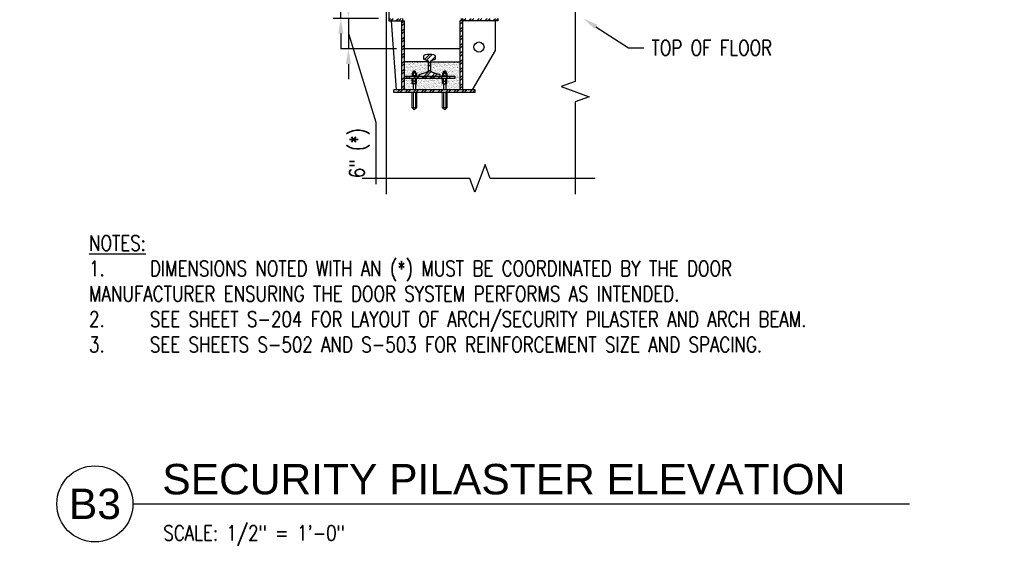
# Model space of a CAD drawing. Header units: inches. Extents: x 25 to 2716, y 8 to 507.
# Tile 5 of 14: x 1373 to 1567, y 204 to 307. Entities that reach past the tile are written whole.
import ezdxf
from ezdxf import colors
from ezdxf.entities.mleader import LeaderData, LeaderLine
from ezdxf.enums import TextEntityAlignment as Align
from ezdxf.math import Vec2, Vec3

# ---------------------------------------------------------------- set-up
doc = ezdxf.new("R2010")
doc.units = ezdxf.units.IN
doc.header["$LTSCALE"] = 0.5
doc.header["$MEASUREMENT"] = 0
doc.layers.get('DEFPOINTS').update_dxf_attribs({"color": 140})
for name, color, linetype in [('S-ANNO-DIMS', 1, 'Continuous'), ('S-ANNO-TEXT', 2, 'Continuous'), ('S-ANNO-TITL', 2, 'Continuous'), ('S-DETL-MEDM', 3, 'Continuous'), ('S-DETL-PATT', 1, 'Continuous'), ('S-DETL-XLIT', 1, 'Continuous')]:
    doc.layers.add(name, color=color, linetype=linetype)
doc.styles.add('Annotative', font='romans.shx', dxfattribs={"width": 0.8, "height": 0.125})
doc.styles.add('Arial', font='romans.shx', dxfattribs={"width": 0.8})
doc.styles.add('Title', font='swiss.ttf')
doc.dimstyles.new('Annotative', dxfattribs={"dimtxt": 0.125, "dimasz": 0.09375, "dimexe": 0.0625, "dimexo": 0.0625, "dimgap": 0.039062, "dimtad": 1, "dimdec": 4, "dimzin": 3, "dimdsep": 46, "dimlunit": 4, "dimtxsty": 'Annotative', "dimcen": 0.09, "dimclrd": 1, "dimclre": 1, "dimclrt": 2, "dimadec": 0, "dimazin": 0, "dimtfac": 1, "dimtdec": 4, "dimtmove": 1, "dimatfit": 0, "dimfxl": 1, "dimfrac": 2, "dimtolj": 1, "dimtzin": 0, "dimlwd": 25, "dimlwe": 25, "dimarcsym": 0})
pattern_1 = [(45, (56.9893, 11.0078), (-0.7954951, 0.7954951), []), (45, (57.5196, 11.0078), (-0.7954951, 0.7954951), [])]

# ---------------------------------------------------------------- blocks, each defined once
blk = doc.blocks.new('*D28')
at = {"layer": 'DEFPOINTS', "color": 0, "transparency": 16777216}
for p in [(1436.34, 322.63), (1449.56, 322.63), (1445.28, 307.63)]:
    blk.add_point(p, dxfattribs=at)
at = {"layer": 'S-ANNO-DIMS', "color": 1, "lineweight": 25, "transparency": 16777216}
for p, q in [((1441.32, 339.11), (1441.32, 357.56)), ((1436.34, 315.13), (1441.32, 339.11)), ((1436.34, 325.63), (1436.34, 328.63)), ((1448.06, 322.63), (1434.84, 322.63)), ((1436.34, 307.63), (1436.34, 322.63)), ((1436.34, 307.63), (1436.34, 322.63)), ((1443.78, 307.63), (1434.84, 307.63)), ((1436.34, 304.63), (1436.34, 301.63))]:
    blk.add_line(p, q, dxfattribs=at)
at = {"layer": 'S-ANNO-DIMS', "color": 1, "transparency": 16777216}
for points in [[(1435.84, 325.63), (1436.84, 325.63), (1436.34, 322.63)], [(1435.84, 304.63), (1436.84, 304.63), (1436.34, 307.63)]]:
    blk.add_solid(points, dxfattribs=at)
at = {"layer": 'S-ANNO-DIMS', "color": 2, "transparency": 16777216, "insert": (1438.09, 348.33), "char_height": 3, "attachment_point": 5, "rotation": 90, "style": 'Annotative'}
blk.add_mtext('\\A1;1\'-3" (*)', dxfattribs=at)
blk = doc.blocks.new('*D29')
at = {"layer": 'DEFPOINTS', "color": 0, "transparency": 16777216}
for p in [(1445.28, 307.63), (1437.84, 301.63), (1448.81, 301.63)]:
    blk.add_point(p, dxfattribs=at)
at = {"layer": 'S-ANNO-DIMS', "color": 1, "lineweight": 25, "transparency": 16777216}
for p, q in [((1437.84, 310.63), (1437.84, 313.63)), ((1443.78, 307.63), (1436.34, 307.63)), ((1437.84, 307.63), (1437.84, 301.63)), ((1437.84, 307.63), (1437.84, 301.63)), ((1437.84, 304.63), (1443.25, 287.2)), ((1447.31, 301.63), (1436.34, 301.63)), ((1437.84, 298.63), (1437.84, 295.63)), ((1443.25, 287.2), (1443.25, 274.93))]:
    blk.add_line(p, q, dxfattribs=at)
at = {"layer": 'S-ANNO-DIMS', "color": 1, "transparency": 16777216}
for points in [[(1437.34, 310.63), (1438.34, 310.63), (1437.84, 307.63)], [(1437.34, 298.63), (1438.34, 298.63), (1437.84, 301.63)]]:
    blk.add_solid(points, dxfattribs=at)
at = {"layer": 'S-ANNO-DIMS', "color": 2, "transparency": 16777216, "insert": (1440.02, 281.07), "char_height": 3, "attachment_point": 5, "rotation": 90, "style": 'Annotative'}
blk.add_mtext('\\A1;6" (*)', dxfattribs=at)
blk = doc.blocks.new('*U64')
blk.add_line((0, 0), (6.3749, 0))
blk.add_circle((-0.3126, 0), 0.3126)
at = {"style": 'Title'}
for tag, p, height in [('TITLE1', (0.2408, 0.3775), 0.25), ('SCALE', (0.25, -0.1768), 0.0984)]:
    blk.add_attdef(tag, p, '', height=height, dxfattribs=at)
blk.add_attdef('TITLE2', text='', height=0.25, dxfattribs=at).set_placement((0.2408, 0.3281), align=Align.TOP_LEFT)
blk.add_attdef('NUMBER', text='', height=0.25, dxfattribs=at).set_placement((-0.3126, 0), align=Align.MIDDLE_CENTER)

msp = doc.modelspace()

# ---------------------------------------------------------------- hatches: boundary and pattern name
at = {"layer": 'S-DETL-PATT'}
h = msp.add_hatch(dxfattribs=at)
h.set_pattern_fill('ANSI32', color=8, scale=3)
h.set_pattern_definition([(45, (56.4893, 11.0078), (-0.7954951, 0.7954951), []), (45, (57.0196, 11.0078), (-0.7954951, 0.7954951), [])])
h.paths.add_polyline_path([(1460.06327, 307.62539), (1467.31327, 307.62539), (1467.31327, 307.12539), (1460.06327, 307.12539)])
h.paths.add_polyline_path([(1459.81327, 307.12539), (1460.31327, 307.12539), (1460.31327, 306.37117), (1459.81327, 306.37117)])
h.paths.add_polyline_path([(1459.81327, 306.37117), (1460.31327, 306.37117), (1460.31327, 298.15248), (1459.81327, 298.25862)])
h.paths.add_polyline_path([(1459.81327, 298.25862), (1460.31327, 298.15248), (1460.31327, 293.53318), (1459.81327, 293.53318)])
h.paths.add_polyline_path([(1446.81327, 293.53318), (1461.61421, 293.53318), (1462.80368, 293.03318), (1446.81327, 293.03318)])
h.paths.add_polyline_path([(1461.61421, 293.53318), (1462.81327, 293.53318), (1462.81327, 293.03318), (1462.80368, 293.03318)])
h.paths.add_polyline_path([(1448.31327, 295.92841), (1448.81327, 296.00083), (1448.81327, 293.53318), (1448.31327, 293.53318)])
h.paths.add_polyline_path([(1448.31327, 301.39237), (1448.81327, 301.5027), (1448.81327, 296.00083), (1448.31327, 295.92841)])
h.paths.add_polyline_path([(1448.31327, 307.12539), (1448.81327, 307.12539), (1448.81327, 301.5027), (1448.31327, 301.39237)])
h.paths.add_polyline_path([(1445.81327, 307.62539), (1448.56327, 307.62539), (1448.56127, 307.12539), (1445.81327, 307.12539)])
h = msp.add_hatch(dxfattribs=at)
h.set_pattern_fill('AR-SAND', color=8, scale=0.25)
h.set_pattern_definition([(37.5, (56.4893, 11.00783), (-0.01574834, 0.48170594), [0, -0.38, 0, -0.425, 0, -0.40625]), (7.5, (56.4893, 11.0078), (0.44244418, 0.70553652), [0, -0.205, 0, -0.3425, 0, -0.13125]), (327.5, (56.1818, 11.00783), (0.77853547, 0.00141476), [0, -0.125, 0, -0.45, 0, -0.5875]), (317.5, (56.1818, 11.0078), (0.75153165, 0.2194189), [0, -0.0625, 0, -0.295, 0, -0.3375])])
h.paths.add_polyline_path([(1454.06327, 299.09648), (1459.81327, 299.09648), (1459.81327, 293.53318), (1457.06327, 293.53318), (1457.06327, 294.75146), (1457.14452, 294.75146, 0.262475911), (1457.23827, 294.80432), (1457.23827, 295.1986, 0.236175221), (1457.15535, 295.25092), (1457.14452, 295.25092, 0.262475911), (1457.23827, 295.30378), (1457.23827, 295.69807, 0.236175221), (1457.15535, 295.75039), (1458.81327, 295.75039), (1458.81327, 296.25039), (1457.31327, 296.25039), (1457.31327, 296.31289), (1457.14452, 296.31289, 0.262475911), (1457.23827, 296.36574), (1457.23827, 296.76003, 0.262475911), (1457.14452, 296.81289), (1457.06327, 296.81289), (1457.06327, 297.12175, -0.214588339), (1456.97834, 297.20882, 0.314969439), (1456.91963, 297.24987), (1456.70691, 297.24987, 0.314969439), (1456.6482, 297.20882, -0.214588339), (1456.56327, 297.12175), (1456.56327, 296.81289), (1456.48202, 296.81289, 0.262475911), (1456.38827, 296.76003), (1456.38827, 296.36574, 0.262475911), (1456.48202, 296.31289), (1456.31327, 296.31289), (1456.31327, 296.25039), (1455.87577, 296.25039, 0.414213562), (1455.93827, 296.31289), (1455.93827, 296.45362, 0.332706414), (1455.89341, 296.51358), (1454.42219, 296.94629, -0.332706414), (1454.06327, 297.42598)])
h.paths.add_polyline_path([(1451.06327, 294.75146), (1451.14452, 294.75146, 0.262475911), (1451.23827, 294.80432), (1451.23827, 295.1986, 0.236175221), (1451.15535, 295.25092), (1451.14452, 295.25092, 0.262475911), (1451.23827, 295.30378), (1451.23827, 295.69807, 0.236175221), (1451.15535, 295.75039), (1456.49285, 295.75039, 0.289120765), (1456.38827, 295.69807), (1456.38827, 295.30378, 0.243848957), (1456.47435, 295.25119, 0.243848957), (1456.38827, 295.1986), (1456.38827, 294.80432, 0.262475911), (1456.48202, 294.75146), (1456.56327, 294.75146), (1456.56327, 293.53318), (1451.06327, 293.53318)])
h.paths.add_polyline_path([(1448.81327, 295.75039), (1450.49285, 295.75039, 0.289120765), (1450.38827, 295.69807), (1450.38827, 295.30378, 0.243848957), (1450.47435, 295.25119, 0.243848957), (1450.38827, 295.1986), (1450.38827, 294.80432, 0.262475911), (1450.48202, 294.75146), (1450.56327, 294.75146), (1450.56327, 293.53318), (1448.81327, 293.53318)])
h.paths.add_polyline_path([(1448.81327, 299.09648), (1453.56327, 299.09648), (1453.56327, 297.42598, -0.332706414), (1453.20435, 296.94629), (1451.73313, 296.51358, 0.332706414), (1451.68827, 296.45362), (1451.68827, 296.31289, 0.414213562), (1451.75077, 296.25039), (1451.31327, 296.25039), (1451.31327, 296.31289), (1451.14452, 296.31289, 0.262475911), (1451.23827, 296.36574), (1451.23827, 296.76003, 0.262475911), (1451.14452, 296.81289), (1451.06327, 296.81289), (1451.06327, 297.12175, -0.214588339), (1450.97834, 297.20882, 0.314969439), (1450.91963, 297.24987), (1450.70691, 297.24987, 0.314969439), (1450.6482, 297.20882, -0.214588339), (1450.56327, 297.12175), (1450.56327, 296.81289), (1450.48202, 296.81289, 0.262475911), (1450.38827, 296.76003), (1450.38827, 296.36574, 0.262475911), (1450.48202, 296.31289), (1450.31327, 296.31289), (1450.31327, 296.25039), (1448.81327, 296.25039)])
h = msp.add_hatch(dxfattribs=at)
h.set_pattern_fill('ANSI32', color=8, scale=3)
h.set_pattern_definition(pattern_1)
h.paths.add_polyline_path([(1452.67539, 299.61494), (1453.40448, 299.32925, -0.308606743), (1453.56327, 299.09648), (1453.56327, 297.42598, -0.332706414), (1453.20435, 296.94629), (1451.73313, 296.51358, 0.332706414), (1451.68827, 296.45362), (1451.68827, 296.31289, 0.414213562), (1451.75077, 296.25039), (1455.87577, 296.25039, 0.414213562), (1455.93827, 296.31289), (1455.93827, 296.45362, 0.332706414), (1455.89341, 296.51358), (1454.42219, 296.94629, -0.332706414), (1454.06327, 297.42598), (1454.06327, 299.09648, -0.308606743), (1454.22206, 299.32925), (1454.95115, 299.61494, 0.35466541), (1455.00077, 299.6761), (1455.00077, 300.09063, 0.391902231), (1454.65453, 300.46452), (1454.30315, 300.49155, 0.01919533), (1454.07306, 300.50039), (1453.55348, 300.50039, 0.01919533), (1453.3234, 300.49155), (1452.97201, 300.46452, 0.391902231), (1452.62577, 300.09063), (1452.62577, 299.6761, 0.35466541)])
h = msp.add_hatch(dxfattribs=at)
h.set_pattern_fill('ANSI32', color=8, scale=3)
h.set_pattern_definition(pattern_1)
h.paths.add_polyline_path([(1458.81327, 295.75039), (1448.81327, 295.75039), (1448.81327, 296.25039), (1458.81327, 296.25039)])

# ---------------------------------------------------------------- linework, layer by layer
at = {"layer": 'S-ANNO-TEXT'}
for points in [[(1445.27954, 481.31651), (1445.27954, 389.52357), (1442.53206, 388.52357), (1448.02701, 386.52357), (1445.27954, 385.52357), (1445.27954, 272.9506)], [(1482.51154, 312.64189), (1482.51154, 295.18414), (1479.76406, 294.18414), (1485.25902, 292.18414), (1482.51154, 291.18414), (1482.51154, 272.9506)], [(1486.47336, 276.08979), (1465.77037, 276.08979), (1464.77037, 278.83726), (1462.77037, 273.34231), (1461.77037, 276.08979), (1440.56999, 276.08979)]]:
    msp.add_lwpolyline(points, dxfattribs=at)
at = {"layer": 'S-DETL-MEDM'}
for p, q in [((1445.81327, 385.71783), (1445.81327, 307.12539)), ((1445.81327, 307.12539), (1448.81327, 307.12539)), ((1447.31327, 293.53318), (1446.32238, 307.12539)), ((1448.31327, 307.12539), (1448.31327, 293.53318)), ((1448.56327, 307.12539), (1448.56327, 307.62539)), ((1448.81327, 307.12539), (1448.81327, 293.53318)), ((1459.81327, 307.12539), (1459.81327, 293.53318)), ((1467.31327, 307.12539), (1459.81327, 307.12539)), ((1460.06327, 307.62539), (1460.06327, 307.12539)), ((1460.31327, 307.12539), (1460.31327, 293.53318)), ((1466.81327, 301.32741), (1466.81327, 307.12539)), ((1467.31327, 307.12539), (1467.31327, 307.62539)), ((1459.81327, 301.62539), (1448.81327, 301.62539)), ((1462.31327, 293.53318), (1466.81327, 301.32741)), ((1453.56327, 299.09648), (1448.81327, 299.09648)), ((1454.06327, 299.09648), (1459.81327, 299.09648)), ((1451.06327, 297.12175), (1450.56327, 297.12175)), ((1450.56327, 296.81289), (1450.56327, 297.12175)), ((1450.91963, 297.24987), (1450.70691, 297.24987)), ((1451.06327, 296.81289), (1451.06327, 297.12175)), ((1456.56327, 297.12175), (1457.06327, 297.12175)), ((1456.56327, 296.81289), (1456.56327, 297.12175)), ((1456.70691, 297.24987), (1456.91963, 297.24987)), ((1457.06327, 296.81289), (1457.06327, 297.12175)), ((1450.31327, 296.31289), (1450.31327, 296.25039)), ((1451.31327, 296.31289), (1450.31327, 296.31289)), ((1450.38827, 296.76003), (1450.38827, 296.36574)), ((1450.38827, 295.30378), (1450.38827, 295.69807)), ((1450.38827, 294.80432), (1450.38827, 295.1986)), ((1451.14452, 296.81289), (1450.48202, 296.81289)), ((1451.14452, 295.25092), (1450.48202, 295.25092)), ((1450.57577, 296.76003), (1450.57577, 296.36574)), ((1450.57577, 295.30378), (1450.57577, 295.69807)), ((1450.57577, 294.80432), (1450.57577, 295.1986)), ((1451.05077, 296.76003), (1451.05077, 296.36574)), ((1451.05077, 295.30378), (1451.05077, 295.69807)), ((1451.05077, 294.80432), (1451.05077, 295.1986)), ((1451.23827, 296.76003), (1451.23827, 296.36574)), ((1451.23827, 295.30378), (1451.23827, 295.69807)), ((1451.23827, 294.80432), (1451.23827, 295.1986)), ((1451.31327, 296.31289), (1451.31327, 296.25039)), ((1456.31327, 296.31289), (1456.31327, 296.25039)), ((1456.31327, 296.31289), (1457.31327, 296.31289)), ((1456.38827, 296.76003), (1456.38827, 296.36574)), ((1456.38827, 295.30378), (1456.38827, 295.69807)), ((1456.38827, 294.80432), (1456.38827, 295.1986)), ((1456.48202, 296.81289), (1457.14452, 296.81289)), ((1456.48202, 295.25092), (1457.14452, 295.25092)), ((1456.57577, 296.76003), (1456.57577, 296.36574)), ((1456.57577, 295.30378), (1456.57577, 295.69807)), ((1456.57577, 294.80432), (1456.57577, 295.1986)), ((1457.05077, 296.76003), (1457.05077, 296.36574)), ((1457.05077, 295.30378), (1457.05077, 295.69807)), ((1457.05077, 294.80432), (1457.05077, 295.1986)), ((1457.23827, 296.76003), (1457.23827, 296.36574)), ((1457.23827, 295.30378), (1457.23827, 295.69807)), ((1457.23827, 294.80432), (1457.23827, 295.1986)), ((1457.31327, 296.31289), (1457.31327, 296.25039)), ((1462.81327, 293.53318), (1446.81327, 293.53318)), ((1446.81327, 293.03318), (1446.81327, 293.53318)), ((1462.81327, 293.03318), (1446.81327, 293.03318)), ((1451.14452, 294.75146), (1450.48202, 294.75146)), ((1450.56327, 294.75146), (1450.56327, 293.53318)), ((1450.56327, 293.03318), (1450.56327, 290.07999)), ((1451.06327, 294.75146), (1451.06327, 293.53318)), ((1451.06327, 293.03318), (1451.06327, 290.07999)), ((1456.48202, 294.75146), (1457.14452, 294.75146)), ((1456.56327, 294.75146), (1456.56327, 293.53318)), ((1456.56327, 293.03318), (1456.56327, 290.07999)), ((1457.06327, 294.75146), (1457.06327, 293.53318)), ((1457.06327, 293.03318), (1457.06327, 290.07999)), ((1462.81327, 293.03318), (1462.81327, 293.53318)), ((1450.56327, 290.07999), (1451.06327, 290.07999)), ((1456.56327, 290.07999), (1457.06327, 290.07999))]:
    msp.add_line(p, q, dxfattribs=at)
msp.add_lwpolyline([(1455.87577, 296.25039, 0.414213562), (1455.93827, 296.31289), (1455.93827, 296.45362, 0.332706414), (1455.89341, 296.51358), (1454.42219, 296.94629, -0.332706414), (1454.06327, 297.42598), (1454.06327, 299.09648, -0.308606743), (1454.22206, 299.32925), (1454.95115, 299.61494, 0.35466541), (1455.00077, 299.6761), (1455.00077, 300.09063, 0.391902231), (1454.65453, 300.46452), (1454.30315, 300.49155, 0.01919533), (1454.07306, 300.50039), (1453.55348, 300.50039, 0.01919533), (1453.3234, 300.49155), (1452.97201, 300.46452, 0.391902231), (1452.62577, 300.09063), (1452.62577, 299.6761, 0.35466541), (1452.67539, 299.61494), (1453.40448, 299.32925, -0.308606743), (1453.56327, 299.09648), (1453.56327, 297.42598, -0.332706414), (1453.20435, 296.94629), (1451.73313, 296.51358, 0.332706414), (1451.68827, 296.45362), (1451.68827, 296.31289, 0.414213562), (1451.75077, 296.25039)], format="xyb", dxfattribs=at)
msp.add_lwpolyline([(1448.81327, 296.25039), (1458.81327, 296.25039), (1458.81327, 295.75039), (1448.81327, 295.75039)], dxfattribs=at)
msp.add_circle((1463.56327, 301.98539), 1, dxfattribs=at)
for centre, radius, start, end in [((1450.50898, 297.25968), 0.14822, 291.4860016, 339.9313373), ((1450.70691, 297.18737), 0.0625, 90, 159.9313373), ((1450.91963, 297.18737), 0.0625, 20.0686627, 90), ((1451.11756, 297.25968), 0.14822, 200.0686627, 248.5139984), ((1456.50898, 297.25968), 0.14822, 291.4860016, 339.9313373), ((1456.70691, 297.18737), 0.0625, 90, 159.9313373), ((1456.91963, 297.18737), 0.0625, 20.0686627, 90), ((1457.11756, 297.25968), 0.14822, 200.0686627, 248.5139984), ((1450.48202, 296.70332), 0.10957, 31.1719493, 148.8280507), ((1450.48202, 296.42246), 0.10957, 211.1719493, 328.8280507), ((1450.48202, 295.64135), 0.10957, 31.1719493, 148.8280507), ((1450.48202, 295.36049), 0.10957, 211.1719493, 328.8280507), ((1450.48202, 295.14189), 0.10957, 31.1719493, 148.8280507), ((1450.81327, 296.24713), 0.56522, 65.1535529, 114.8464471), ((1450.81327, 296.87865), 0.56522, 245.1535529, 294.8464471), ((1450.81327, 295.18516), 0.56522, 65.1535529, 114.8464471), ((1450.81327, 295.81668), 0.56522, 245.1535529, 294.8464471), ((1450.81327, 294.6857), 0.56522, 65.1535529, 114.8464471), ((1451.14452, 296.70332), 0.10957, 31.1719493, 148.8280507), ((1451.14452, 296.42246), 0.10957, 211.1719493, 328.8280507), ((1451.14452, 295.64135), 0.10957, 31.1719493, 148.8280507), ((1451.14452, 295.36049), 0.10957, 211.1719493, 328.8280507), ((1451.14452, 295.14189), 0.10957, 31.1719493, 148.8280507), ((1456.48202, 296.70332), 0.10957, 31.1719493, 148.8280507), ((1456.48202, 296.42246), 0.10957, 211.1719493, 328.8280507), ((1456.48202, 295.64135), 0.10957, 31.1719493, 148.8280507), ((1456.48202, 295.36049), 0.10957, 211.1719493, 328.8280507), ((1456.48202, 295.14189), 0.10957, 31.1719493, 148.8280507), ((1456.81327, 296.24713), 0.56522, 65.1535529, 114.8464471), ((1456.81327, 296.87865), 0.56522, 245.1535529, 294.8464471), ((1456.81327, 295.18516), 0.56522, 65.1535529, 114.8464471), ((1456.81327, 295.81668), 0.56522, 245.1535529, 294.8464471), ((1456.81327, 294.6857), 0.56522, 65.1535529, 114.8464471), ((1457.14452, 296.70332), 0.10957, 31.1719493, 148.8280507), ((1457.14452, 296.42246), 0.10957, 211.1719493, 328.8280507), ((1457.14452, 295.64135), 0.10957, 31.1719493, 148.8280507), ((1457.14452, 295.36049), 0.10957, 211.1719493, 328.8280507), ((1457.14452, 295.14189), 0.10957, 31.1719493, 148.8280507), ((1450.48202, 294.86103), 0.10957, 211.1719493, 328.8280507), ((1450.81327, 295.31722), 0.56522, 245.1535529, 294.8464471), ((1451.14452, 294.86103), 0.10957, 211.1719493, 328.8280507), ((1456.48202, 294.86103), 0.10957, 211.1719493, 328.8280507), ((1456.81327, 295.31722), 0.56522, 245.1535529, 294.8464471), ((1457.14452, 294.86103), 0.10957, 211.1719493, 328.8280507)]:
    msp.add_arc(centre, radius, start, end, dxfattribs=at)
at = {"layer": 'S-DETL-XLIT', "linetype": 'Continuous', "lineweight": 0}
for p, q in [((1450.31327, 293.03318), (1450.31327, 290.07999)), ((1451.31327, 293.03318), (1451.31327, 290.07999)), ((1456.31327, 293.03318), (1456.31327, 290.07999)), ((1457.31327, 293.03318), (1457.31327, 290.07999)), ((1450.81327, 289.57999), (1450.31327, 290.07999)), ((1450.81327, 289.57999), (1451.31327, 290.07999)), ((1456.81327, 289.57999), (1456.31327, 290.07999)), ((1456.81327, 289.57999), (1457.31327, 290.07999))]:
    msp.add_line(p, q, dxfattribs=at)

# ---------------------------------------------------------------- block references
at = {"layer": 'S-ANNO-TITL'}
ref = msp.add_blockref('*U64', (1395.38211, 211.91767), dxfattribs=dict(at, xscale=24.00000014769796, yscale=24.00000014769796, zscale=24.00000014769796))
ref.add_attrib('SCALE', 'SCALE: 1/2" = 1\'-0"', dxfattribs={"layer": '0', "height": 3, "style": 'Arial', "width": 0.796875}).set_placement((1401.38211, 207.6751), align=Align.TOP_LEFT)
ref.add_attrib('NUMBER', 'B3', dxfattribs={"layer": '0', "height": 6, "style": 'Title'}).set_placement((1387.88088, 211.91767), align=Align.MIDDLE_CENTER)
ref.add_attrib('TITLE2', 'SECURITY PILASTER ELEVATION', dxfattribs={"layer": '0', "height": 6, "style": 'Title'}).set_placement((1401.16212, 219.79267), align=Align.TOP_LEFT)

# ---------------------------------------------------------------- texts
at = {"layer": 'S-ANNO-TEXT', "insert": (1386.72298, 264.82672), "char_height": 3, "width": 159.8073633, "attachment_point": 1, "style": 'Annotative'}
msp.add_mtext('\\A1;{\\LNOTES:\\P\\pxi-3,l3,t3;}1.^IDIMENSIONS NOTED WITH AN (*) MUST BE COORDINATED BY THE DOOR MANUFACTURER ENSURING THE DOOR SYSTEM PERFORMS AS INTENDED. \\P2.^ISEE SHEET S-204 FOR LAYOUT OF ARCH/SECURITY PILASTER AND ARCH BEAM. \\P3.^ISEE SHEETS S-502 AND S-503 FOR REINFORCEMENT SIZE AND SPACING. ', dxfattribs=at)

# ---------------------------------------------------------------- dimensions: what is measured, and where the dimension line sits
at = {"layer": 'S-ANNO-DIMS'}
for base, p2, picture, middle in [((1436.33761, 322.62539), (1449.56327, 322.62539), '*D28', (1441.31722, 340.04754)), ((1437.83761, 301.62539), (1448.81327, 301.62539), '*D29', (1443.24584, 286.26544))]:
    dim = msp.add_linear_dim(base=base, p1=(1445.27954, 307.62539), p2=p2, angle=90, text='<> (*)', dimstyle='Annotative', override={"dimasz": 0.125, "dimpost": '\\X'}, dxfattribs=at)
    dim.commit()
    dim.dimension.update_dxf_attribs({"geometry": picture, "text_midpoint": middle, "dimtype": 160})

# ---------------------------------------------------------------- leaders
at = {"layer": 'S-ANNO-TEXT', "linetype": 'Continuous'}
ml = msp.add_multileader_mtext('Standard', dxfattribs=at)
ml.set_content('\\A1;TOP OF FLOOR', color=2, style='Annotative')
ml.set_leader_properties(color=1, linetype='ByLayer', lineweight=-1)
ml.build(insert=Vec2(0, 0))
ml.multileader.update_dxf_attribs({"text_right_attachment_type": 3, "dogleg_length": 0.125, "arrow_head_size": 3, "scale": 24})
ctx = ml.context
ctx.base_point, ctx.scale, ctx.char_height, ctx.arrow_head_size, ctx.landing_gap_size, ctx.plane_origin = Vec3(1496.05699, 301.82018), 24, 3, 3, 1.5, Vec3(302.62881, -961.89205)
ctx.right_attachment = 3
notes = []
notes.append((ctx, [(0, (1, 1, 0), (1493.05699, 301.82018), (1, 0), 3, [(0, [(1484.07599, 307.62539)], 0, [])])]))
ctx.mtext.insert, ctx.mtext.width, ctx.mtext.defined_height = Vec3(1497.55699, 303.32018), 41.6515014, 7.98565
ml = msp.add_multileader_mtext('Standard', dxfattribs=at)
ml.set_content('\\A1;BOTTOM OF TRENCH', color=2, style='Annotative')
ml.set_leader_properties(color=1, linetype='ByLayer', lineweight=-1)
ml.build(insert=Vec2(0, 0))
ml.multileader.update_dxf_attribs({"text_right_attachment_type": 3, "dogleg_length": 0.125, "arrow_head_size": 3, "scale": 24})
ctx = ml.context
ctx.base_point, ctx.scale, ctx.char_height, ctx.arrow_head_size, ctx.landing_gap_size, ctx.plane_origin = Vec3(1013.01095, 296.04294), 24, 3, 3, 1.5, Vec3(-209.90848, -980.67677)
ctx.right_attachment = 3
notes.append((ctx, [(1, (1, 1, 0), (1039.23952, 291.04294), (-1, 0), 3, [(0, [(1069.38573, 297.02219)], 0, [])])]))
ctx.mtext.insert, ctx.mtext.width = Vec3(1014.51095, 297.54294), 21.9723612
for ctx, leaders in notes:
    for number, flags, end, landing, length, lines in leaders:
        leader = LeaderData()
        leader.index, (leader.has_last_leader_line, leader.has_dogleg_vector, leader.attachment_direction) = number, flags
        leader.last_leader_point, leader.dogleg_vector, leader.dogleg_length = Vec3(end), Vec3(landing), length
        for number, points, colour, breaks in lines:
            line = LeaderLine()
            line.index, line.vertices, line.color, line.breaks = number, Vec3.list(points), colors.encode_raw_color(colour), breaks
            leader.lines.append(line)
        ctx.leaders.append(leader)

doc.saveas('drawing.dxf')
